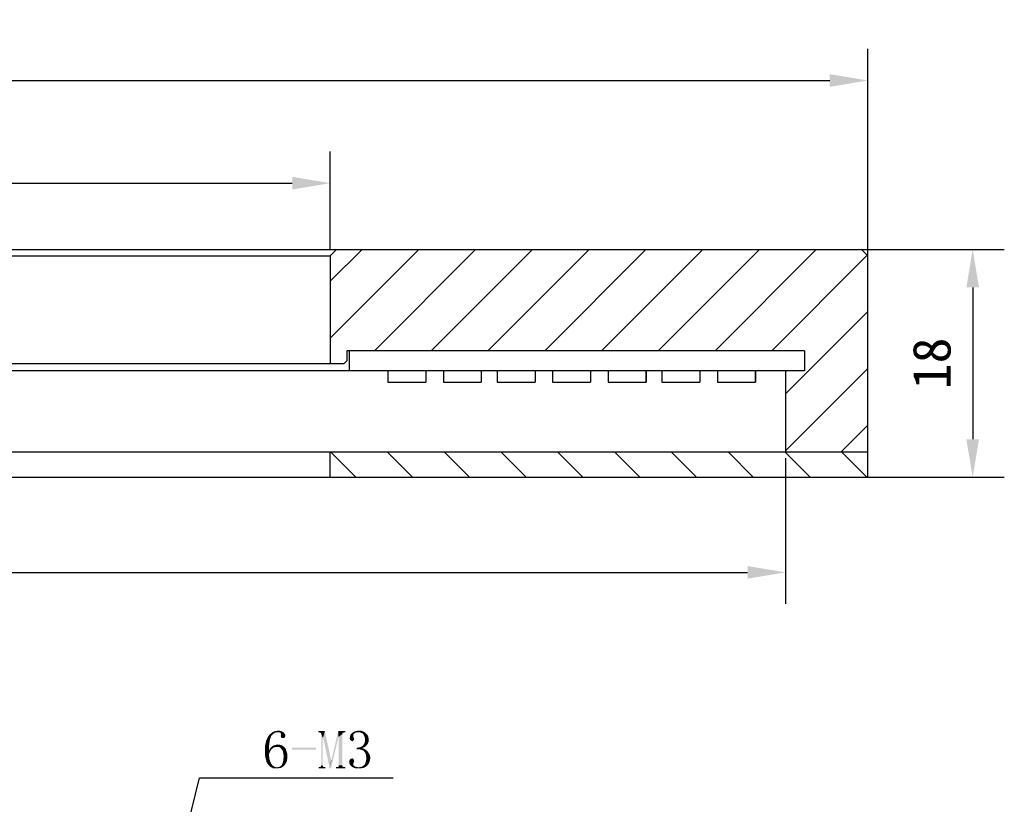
# Model space of a CAD drawing. Header units: millimetres. Extents: x 39 to 258, y -9 to 304.
# Tile 4 of 4: x 175 to 253, y 241 to 303. Entities that reach past the tile are written whole.
import ezdxf

# ---------------------------------------------------------------- set-up
doc = ezdxf.new("R2010")
doc.units = ezdxf.units.MM
doc.header["$LTSCALE"] = 23.1
doc.header["$PDMODE"] = 3
doc.header["$PDSIZE"] = 8
doc.layers.get('0').update_dxf_attribs({"linetype": 'CONTINUOUS'})
doc.layers.get('Defpoints').update_dxf_attribs({"linetype": 'CONTINUOUS'})
doc.layers.add('00_COMPONENTS', color=7, linetype='CONTINUOUS')
doc.layers.add('51__DRAFT_DIMS', color=7, linetype='CONTINUOUS')
doc.styles.get("Standard").update_dxf_attribs({"font": 'simfang.ttf'})
doc.dimstyles.new('DIMSTYLE_1', dxfattribs={"dimtxt": 3, "dimasz": 3, "dimexe": 2.5, "dimexo": 0.5, "dimgap": 0.75, "dimtad": 1, "dimdsep": 46, "dimtxsty": 'STANDARD', "dimblk": '_FILLED', "dimblk1": '_FILLED', "dimblk2": '_FILLED', "dimcen": 0.09, "dimclrt": 3, "dimazin": 2, "dimtp": 0.5, "dimtm": 0.5, "dimtfac": 1, "dimtofl": 0, "dimtmove": 0, "dimatfit": 3, "dimldrblk": '_FILLED', "dimfxl": 1, "dimtolj": 1, "dimarcsym": 0})
doc.dimstyles.new('DIMSTYLE_2', dxfattribs={"dimtxt": 3, "dimasz": 3, "dimexe": 2.5, "dimexo": 0.5, "dimgap": 0.75, "dimtad": 1, "dimdsep": 46, "dimtxsty": 'STANDARD', "dimblk": '_FILLED', "dimblk1": '_FILLED', "dimblk2": '_FILLED', "dimcen": 0.09, "dimclrt": 3, "dimazin": 2, "dimtp": 0.3, "dimtm": 0.3, "dimtfac": 1, "dimtofl": 0, "dimtmove": 0, "dimatfit": 3, "dimldrblk": '_FILLED', "dimfxl": 1, "dimtolj": 1, "dimarcsym": 0})
doc.dimstyles.new('DIMSTYLE_3', dxfattribs={"dimtxt": 3, "dimasz": 3, "dimexe": 2.5, "dimexo": 0.5, "dimgap": 0.75, "dimtad": 1, "dimdsep": 46, "dimtxsty": 'STANDARD', "dimblk": '_FILLED', "dimblk1": '_FILLED', "dimblk2": '_FILLED', "dimcen": 0.09, "dimclrt": 3, "dimazin": 2, "dimtp": 0.2, "dimtm": 0.2, "dimtfac": 1, "dimtofl": 0, "dimtmove": 0, "dimatfit": 3, "dimldrblk": '_FILLED', "dimfxl": 1, "dimtolj": 1, "dimarcsym": 0})
doc.dimstyles.new('DIMSTYLE_5', dxfattribs={"dimtxt": 3, "dimasz": 3, "dimexe": 2.5, "dimexo": 0.5, "dimtad": 1, "dimdsep": 46, "dimtxsty": 'STANDARD', "dimblk": '_FILLED', "dimblk1": '_FILLED', "dimblk2": '_FILLED', "dimcen": 0.09, "dimclrt": 3, "dimazin": 2, "dimtp": 0.1, "dimtm": 0.1, "dimtfac": 1, "dimtofl": 0, "dimtmove": 0, "dimatfit": 1, "dimldrblk": '_FILLED', "dimfxl": 1, "dimtolj": 1, "dimarcsym": 0})

# ---------------------------------------------------------------- blocks, each defined once
blk = doc.blocks.new('_FILLED')
at = {"color": 0, "linetype": 'ByBlock'}
blk.add_solid([(0, 0), (-1, 0.167), (-1, -0.167)], dxfattribs=at)
blk = doc.blocks.new('*D1')
at = {"layer": '51__DRAFT_DIMS', "color": 0, "lineweight": -2}
for p, q in [((42.312, 283.643), (42.312, 300.997)), ((242.312, 283.643), (242.312, 300.997)), ((45.312, 298.497), (239.312, 298.497))]:
    blk.add_line(p, q, dxfattribs=at)
at = {"layer": 'Defpoints', "color": 0}
for p in [(242.312, 298.497), (42.312, 283.143), (242.312, 283.143)]:
    blk.add_point(p, dxfattribs=at)
at = {"layer": '51__DRAFT_DIMS', "color": 0, "linetype": 'ByBlock', "lineweight": -2, "xscale": 3, "yscale": 3, "zscale": 3, "rotation": 180}
blk.add_blockref('_FILLED', (42.312, 298.497), dxfattribs=at)
at = {"layer": '51__DRAFT_DIMS', "color": 0, "linetype": 'ByBlock', "lineweight": -2, "xscale": 3, "yscale": 3, "zscale": 3}
blk.add_blockref('_FILLED', (242.312, 298.497), dxfattribs=at)
at = {"layer": '51__DRAFT_DIMS', "color": 3, "insert": (142.312, 303.247), "char_height": 3, "attachment_point": 2, "line_spacing_factor": 0.9}
blk.add_mtext('\\A1;200', dxfattribs=at)
blk = doc.blocks.new('*D2')
at = {"layer": '51__DRAFT_DIMS', "color": 0, "lineweight": -2}
for p, q in [((84.812, 285.143), (84.812, 292.883)), ((199.812, 285.143), (199.812, 292.883)), ((87.812, 290.383), (196.812, 290.383))]:
    blk.add_line(p, q, dxfattribs=at)
at = {"layer": 'Defpoints', "color": 0}
for p in [(199.812, 290.383), (84.812, 284.643), (199.812, 284.643)]:
    blk.add_point(p, dxfattribs=at)
at = {"layer": '51__DRAFT_DIMS', "color": 0, "linetype": 'ByBlock', "lineweight": -2, "xscale": 3, "yscale": 3, "zscale": 3, "rotation": 180}
blk.add_blockref('_FILLED', (84.812, 290.383), dxfattribs=at)
at = {"layer": '51__DRAFT_DIMS', "color": 0, "linetype": 'ByBlock', "lineweight": -2, "xscale": 3, "yscale": 3, "zscale": 3}
blk.add_blockref('_FILLED', (199.812, 290.383), dxfattribs=at)
at = {"layer": '51__DRAFT_DIMS', "color": 3, "insert": (142.312, 295.133), "char_height": 3, "attachment_point": 2, "line_spacing_factor": 0.9}
blk.add_mtext('\\A1;115', dxfattribs=at)
blk = doc.blocks.new('*D3')
at = {"layer": '51__DRAFT_DIMS', "color": 0, "lineweight": -2}
for p, q in [((237.662, 285.143), (253.112, 285.143)), ((250.612, 282.143), (250.612, 270.143)), ((237.662, 267.143), (253.112, 267.143))]:
    blk.add_line(p, q, dxfattribs=at)
at = {"layer": 'Defpoints', "color": 0}
for p in [(237.162, 285.143), (237.162, 267.143), (250.612, 267.143)]:
    blk.add_point(p, dxfattribs=at)
at = {"layer": '51__DRAFT_DIMS', "color": 0, "linetype": 'ByBlock', "lineweight": -2, "xscale": 3, "yscale": 3, "zscale": 3}
for p, rotation in [((250.612, 285.143), 90), ((250.612, 267.143), 270)]:
    blk.add_blockref('_FILLED', p, dxfattribs=dict(at, rotation=rotation))
at = {"layer": '51__DRAFT_DIMS', "color": 3, "insert": (245.862, 276.143), "char_height": 3, "attachment_point": 2, "rotation": 90, "line_spacing_factor": 0.9}
blk.add_mtext('\\A1;18', dxfattribs=at)
blk = doc.blocks.new('*D5')
at = {"layer": '51__DRAFT_DIMS', "color": 4}
for p, q in [((180.17, 205.529), (189.465, 243.402)), ((189.465, 243.402), (192.965, 243.402)), ((192.965, 243.402), (204.777, 243.402))]:
    blk.add_line(p, q, dxfattribs=at)
at = {"layer": '51__DRAFT_DIMS', "color": 4, "xscale": 3, "yscale": 3, "zscale": 3, "rotation": 256.2106055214}
blk.add_blockref('_FILLED', (180.17, 205.529), dxfattribs=at)
blk = doc.blocks.new('*D9')
at = {"layer": '51__DRAFT_DIMS', "color": 0, "lineweight": -2}
for p, q in [((48.812, 268.643), (48.812, 257.128)), ((235.812, 268.643), (235.812, 257.128)), ((51.812, 259.628), (232.812, 259.628))]:
    blk.add_line(p, q, dxfattribs=at)
at = {"layer": 'Defpoints', "color": 0}
for p in [(48.812, 269.143), (235.812, 269.143), (235.812, 259.628)]:
    blk.add_point(p, dxfattribs=at)
at = {"layer": '51__DRAFT_DIMS', "color": 0, "linetype": 'ByBlock', "lineweight": -2, "xscale": 3, "yscale": 3, "zscale": 3, "rotation": 180}
blk.add_blockref('_FILLED', (48.812, 259.628), dxfattribs=at)
at = {"layer": '51__DRAFT_DIMS', "color": 0, "linetype": 'ByBlock', "lineweight": -2, "xscale": 3, "yscale": 3, "zscale": 3}
blk.add_blockref('_FILLED', (235.812, 259.628), dxfattribs=at)
at = {"layer": '51__DRAFT_DIMS', "color": 3, "insert": (142.312, 261.895), "char_height": 3, "attachment_point": 5}
blk.add_mtext('\\A1;187', dxfattribs=at)

msp = doc.modelspace()

# ---------------------------------------------------------------- hatches: boundary and pattern name
h = msp.add_hatch()
h.set_pattern_fill('ANSI31', color=256)
h.set_pattern_definition([(45, (0, 15.4688), (-2.245064, 2.245064), [])])
h.paths.add_polyline_path([(48.81209, 269.14317), (48.81209, 275.54317), (47.31209, 275.54317), (47.31209, 277.14317), (83.31209, 277.14317), (83.51209, 277.14317), (83.51209, 276.34317), (83.71209, 276.14317), (84.81209, 276.14317), (84.81209, 284.64317), (84.31209, 285.14317), (42.81209, 285.14317), (42.31209, 284.64317), (42.31209, 269.14317)])
h.paths.add_polyline_path([(242.31209, 269.14317), (242.31209, 284.64317), (241.81209, 285.14317), (200.31209, 285.14317), (199.81209, 284.64317), (199.81209, 276.14317), (200.91209, 276.14317), (201.11209, 276.34317), (201.11209, 277.14317), (201.31209, 277.14317), (237.31209, 277.14317), (237.31209, 275.54317), (235.81209, 275.54317), (235.81209, 269.14317)])
h = msp.add_hatch()
h.set_pattern_fill('ANSI31', color=256, angle=90)
h.set_pattern_definition([(135, (0, 15.4688), (-2.245064, -2.245064), [])])
h.paths.add_polyline_path([(84.81209, 267.14317), (84.81209, 269.14317), (48.81209, 269.14317), (42.31209, 269.14317), (42.31209, 267.14317)])
h.paths.add_polyline_path([(242.31209, 269.14317), (235.81209, 269.14317), (199.81209, 269.14317), (199.81209, 267.14317), (242.31209, 267.14317)])

# ---------------------------------------------------------------- linework, layer by layer
at = {"layer": '00_COMPONENTS', "color": 7}
for p, q in [((42.81209, 285.14317), (241.81209, 285.14317)), ((199.81209, 284.64317), (200.31209, 285.14317)), ((241.81209, 285.14317), (242.31209, 284.64317)), ((84.81209, 284.64317), (199.81209, 284.64317)), ((199.81209, 284.64317), (199.81209, 276.14317)), ((242.31209, 267.14317), (242.31209, 284.64317)), ((237.31209, 277.14317), (201.11209, 277.14317)), ((201.11209, 277.14317), (201.11209, 276.34317)), ((201.31209, 277.14317), (201.31209, 275.54317)), ((237.31209, 277.14317), (237.31209, 275.54317)), ((83.71209, 276.14317), (200.91209, 276.14317)), ((200.91209, 276.14317), (201.11209, 276.34317)), ((237.31209, 275.54317), (47.31209, 275.54317)), ((204.37063, 275.54317), (204.37063, 274.66837)), ((207.36782, 275.54317), (207.36782, 274.66837)), ((207.37385, 275.54317), (207.37385, 274.66837)), ((208.75413, 275.54317), (208.75413, 274.66837)), ((211.75131, 275.54317), (211.75131, 274.66837)), ((211.75735, 275.54317), (211.75735, 274.66837)), ((213.01392, 275.54317), (213.01392, 274.66837)), ((216.01111, 275.54317), (216.01111, 274.66837)), ((216.01714, 275.54317), (216.01714, 274.66837)), ((217.39742, 275.54317), (217.39742, 274.66837)), ((220.3946, 275.54317), (220.3946, 274.66837)), ((220.40064, 275.54317), (220.40064, 274.66837)), ((221.78092, 275.54317), (221.78092, 274.66837)), ((224.7781, 275.54317), (224.7781, 274.66837)), ((224.78413, 275.54317), (224.78413, 274.66837)), ((226.04071, 275.54317), (226.04071, 274.66837)), ((229.03789, 275.54317), (229.03789, 274.66837)), ((229.04393, 275.54317), (229.04393, 274.66837)), ((230.42421, 275.54317), (230.42421, 274.66837)), ((233.42139, 275.54317), (233.42139, 274.66837)), ((233.42742, 275.54317), (233.42742, 274.66837)), ((235.81209, 275.54317), (235.81209, 269.14317)), ((204.37063, 274.66837), (207.37385, 274.66837)), ((208.75413, 274.66837), (211.75735, 274.66837)), ((213.01392, 274.66837), (216.01714, 274.66837)), ((217.39742, 274.66837), (220.40064, 274.66837)), ((221.78092, 274.66837), (224.78413, 274.66837)), ((226.04071, 274.66837), (229.04393, 274.66837)), ((230.42421, 274.66837), (233.42742, 274.66837)), ((42.31209, 269.14317), (242.31209, 269.14317)), ((199.81209, 267.14317), (199.81209, 269.14317)), ((42.31209, 267.14317), (242.31209, 267.14317))]:
    msp.add_line(p, q, dxfattribs=at)
at = {"layer": '51__DRAFT_DIMS', "color": 3}
for points in [[(195.28492, 246.84719), (195.00367, 246.80032), (195.09742, 246.87063)], [(195.00367, 246.80032), (195.28492, 246.84719), (195.16774, 246.73)], [(195.40211, 246.94094), (195.09742, 246.87063), (195.19117, 246.96438)], [(195.09742, 246.87063), (195.40211, 246.94094), (195.28492, 246.84719)], [(195.54274, 246.98782), (195.19117, 246.96438), (195.28492, 247.01125)], [(195.19117, 246.96438), (195.54274, 246.98782), (195.40211, 246.94094)], [(196.03492, 247.03469), (195.28492, 247.01125), (195.37867, 247.05813)], [(195.54274, 246.98782), (195.28492, 247.01125), (196.03492, 247.03469)], [(195.94117, 247.08157), (195.37867, 247.05813), (195.49586, 247.08157)], [(195.37867, 247.05813), (195.94117, 247.08157), (196.03492, 247.03469)], [(195.84742, 247.105), (195.49586, 247.08157), (195.61305, 247.105)], [(195.49586, 247.08157), (195.84742, 247.105), (195.94117, 247.08157)], [(195.68336, 246.98782), (195.54274, 246.98782), (196.03492, 247.03469)], [(195.61305, 247.105), (195.73024, 247.12844), (195.84742, 247.105)], [(195.73024, 246.98782), (195.68336, 246.98782), (196.03492, 247.03469)], [(195.80055, 246.98782), (195.73024, 246.98782), (196.03492, 247.03469)], [(195.80055, 246.98782), (196.03492, 247.03469), (196.10524, 246.98782)], [(196.10524, 246.98782), (195.82399, 246.96438), (195.80055, 246.98782)], [(195.87086, 246.96438), (195.82399, 246.96438), (196.10524, 246.98782)], [(195.87086, 246.96438), (196.10524, 246.98782), (196.17555, 246.9175)], [(196.17555, 246.9175), (195.8943, 246.89406), (195.87086, 246.96438)], [(195.91774, 246.84719), (195.8943, 246.89406), (196.17555, 246.9175)], [(195.91774, 246.84719), (196.17555, 246.9175), (196.22242, 246.84719)], [(196.22242, 246.84719), (196.24586, 246.80032), (195.91774, 246.77688)], [(196.22242, 246.84719), (195.91774, 246.77688), (195.91774, 246.84719)], [(199.38649, 247.08156), (198.87086, 246.98781), (198.87086, 247.08156)], [(198.94117, 246.98781), (198.87086, 246.98781), (199.38649, 247.08156)], [(199.01149, 246.96438), (198.94117, 246.98781), (199.38649, 247.08156)], [(199.05836, 246.94094), (199.01149, 246.96438), (199.38649, 247.08156)], [(199.0818, 246.89406), (199.05836, 246.94094), (199.38649, 247.08156)], [(199.10524, 246.84719), (199.0818, 246.89406), (199.38649, 247.08156)], [(199.19899, 246.58938), (199.10524, 246.84719), (199.38649, 247.08156)], [(199.19899, 246.58938), (199.10524, 244.38625), (199.10524, 246.84719)], [(199.24586, 246.58938), (199.19899, 246.58938), (199.38649, 247.08156)], [(199.24586, 246.58938), (199.38649, 247.08156), (199.87867, 244.78469)], [(200.46461, 246.63625), (199.90211, 244.78469), (200.44117, 247.08156)], [(200.44117, 247.08156), (201.00367, 247.08156), (200.81617, 246.94094)], [(200.44117, 247.08156), (200.81617, 246.94094), (200.46461, 246.63625)], [(200.81617, 246.94094), (200.7693, 246.89406), (200.46461, 246.63625)], [(200.7693, 246.89406), (200.7693, 246.84719), (200.46461, 246.63625)], [(200.48805, 246.63625), (200.46461, 246.63625), (200.7693, 246.84719)], [(200.48805, 244.38625), (200.48805, 246.63625), (200.7693, 246.84719)], [(200.48805, 244.38625), (200.7693, 246.84719), (200.7693, 244.38625)], [(201.00367, 247.08156), (200.86305, 246.96438), (200.81617, 246.94094)], [(201.00367, 247.08156), (200.93336, 246.98781), (200.86305, 246.96438)], [(200.93336, 246.98781), (201.00367, 247.08156), (201.00367, 246.98781)], [(201.65992, 246.84719), (201.40211, 246.77688), (201.47242, 246.87063)], [(201.65992, 246.84719), (201.63649, 246.80032), (201.40211, 246.77688)], [(201.77711, 246.94094), (201.47242, 246.87063), (201.58961, 246.96438)], [(201.77711, 246.94094), (201.7068, 246.89407), (201.47242, 246.87063)], [(201.47242, 246.87063), (201.7068, 246.89407), (201.65992, 246.84719)], [(201.8943, 246.98782), (201.58961, 246.96438), (201.7068, 247.03469)], [(201.58961, 246.96438), (201.8943, 246.98782), (201.77711, 246.94094)], [(202.40992, 247.05813), (201.7068, 247.03469), (201.82399, 247.08156)], [(201.8943, 246.98782), (201.7068, 247.03469), (202.40992, 247.05813)], [(202.2693, 247.105), (201.82399, 247.08156), (201.96461, 247.105)], [(201.82399, 247.08156), (202.2693, 247.105), (202.40992, 247.05813)], [(202.03492, 246.98782), (201.8943, 246.98782), (202.40992, 247.05813)], [(201.96461, 247.105), (202.10524, 247.12844), (202.2693, 247.105)], [(202.15211, 246.98782), (202.03492, 246.98782), (202.40992, 247.05813)], [(202.15211, 246.98782), (202.40992, 247.05813), (202.52711, 246.98782)], [(202.52711, 246.98782), (202.2693, 246.94094), (202.15211, 246.98782)], [(202.36305, 246.89407), (202.2693, 246.94094), (202.52711, 246.98782)], [(202.36305, 246.89407), (202.52711, 246.98782), (202.6443, 246.89407)], [(202.6443, 246.89407), (202.43336, 246.82375), (202.36305, 246.89407)], [(202.43336, 246.82375), (202.6443, 246.89407), (202.73805, 246.80032)], [(202.73805, 246.80032), (202.48024, 246.73), (202.43336, 246.82375)], [(195.00367, 246.14406), (194.67555, 246.02688), (194.72242, 246.19094)], [(194.67555, 246.02688), (195.00367, 246.14406), (194.98024, 245.98)], [(195.02711, 246.30813), (194.72242, 246.19094), (194.74586, 246.33156)], [(194.72242, 246.19094), (195.02711, 246.30813), (195.00367, 246.14406)], [(195.05055, 246.44875), (194.74586, 246.33156), (194.81617, 246.47219)], [(194.74586, 246.33156), (195.05055, 246.44875), (195.02711, 246.30813)], [(195.09742, 246.56594), (194.81617, 246.47219), (194.86305, 246.58938)], [(194.81617, 246.47219), (195.09742, 246.56594), (195.05055, 246.44875)], [(195.12086, 246.65969), (194.86305, 246.58938), (194.93336, 246.70657)], [(194.86305, 246.58938), (195.12086, 246.65969), (195.09742, 246.56594)], [(195.16774, 246.73), (194.93336, 246.70657), (195.00367, 246.80032)], [(194.93336, 246.70657), (195.16774, 246.73), (195.12086, 246.65969)], [(196.2693, 246.73), (195.8943, 246.70657), (195.91774, 246.77688)], [(195.8943, 246.70657), (196.2693, 246.73), (196.24586, 246.65969)], [(196.24586, 246.65969), (195.91774, 246.63625), (195.8943, 246.70657)], [(195.91774, 246.77688), (196.24586, 246.80032), (196.2693, 246.73)], [(195.91774, 246.63625), (196.24586, 246.65969), (196.22242, 246.58938)], [(196.22242, 246.58938), (195.94117, 246.56594), (195.91774, 246.63625)], [(195.98805, 246.5425), (195.94117, 246.56594), (196.22242, 246.58938)], [(196.0818, 246.5425), (195.98805, 246.5425), (196.22242, 246.58938)], [(196.0818, 246.5425), (196.22242, 246.58938), (196.15211, 246.5425)], [(199.10524, 244.38625), (199.19899, 246.58938), (199.19899, 244.38625)], [(199.87867, 244.78469), (199.76149, 244.15188), (199.24586, 246.58938)], [(199.76149, 244.15188), (199.90211, 244.78469), (200.46461, 246.63625)], [(199.76149, 244.15188), (200.46461, 246.63625), (199.87867, 244.15188)], [(201.63649, 246.63625), (201.35524, 246.5425), (201.37867, 246.65969)], [(201.63649, 246.63625), (201.65992, 246.58938), (201.35524, 246.5425)], [(201.65992, 246.58938), (201.65992, 246.56594), (201.35524, 246.5425)], [(201.35524, 246.5425), (201.65992, 246.56594), (201.68336, 246.51907)], [(201.68336, 246.51907), (201.35524, 246.47219), (201.35524, 246.5425)], [(201.35524, 246.47219), (201.68336, 246.51907), (201.7068, 246.47219)], [(201.7068, 246.47219), (201.37867, 246.42531), (201.35524, 246.47219)], [(201.63649, 246.73), (201.37867, 246.65969), (201.40211, 246.77688)], [(201.63649, 246.73), (201.63649, 246.68313), (201.37867, 246.65969)], [(201.37867, 246.65969), (201.63649, 246.68313), (201.63649, 246.63625)], [(201.37867, 246.42531), (201.7068, 246.47219), (201.68336, 246.40188)], [(201.68336, 246.40188), (201.37867, 246.37844), (201.37867, 246.42531)], [(201.42555, 246.355), (201.37867, 246.37844), (201.68336, 246.40188)], [(201.40211, 246.77688), (201.63649, 246.80032), (201.63649, 246.73)], [(201.42555, 246.355), (201.68336, 246.40188), (201.65992, 246.355)], [(201.65992, 246.355), (201.47242, 246.30813), (201.42555, 246.355)], [(201.47242, 246.30813), (201.65992, 246.355), (201.61305, 246.30813)], [(201.61305, 246.30813), (201.54274, 246.28469), (201.47242, 246.30813)], [(202.78492, 246.09719), (202.4568, 246.02688), (202.52711, 246.14406)], [(202.4568, 246.02688), (202.78492, 246.09719), (202.71461, 246.00344)], [(202.48024, 246.73), (202.73805, 246.80032), (202.80836, 246.68313)], [(202.80836, 246.68313), (202.52711, 246.61281), (202.48024, 246.73)], [(202.52711, 246.61281), (202.80836, 246.68313), (202.8318, 246.56594)], [(202.8318, 246.56594), (202.55055, 246.51907), (202.52711, 246.61281)], [(202.8318, 246.21438), (202.52711, 246.14406), (202.55055, 246.26125)], [(202.52711, 246.14406), (202.8318, 246.21438), (202.78492, 246.09719)], [(202.55055, 246.51907), (202.8318, 246.56594), (202.85524, 246.44875)], [(202.85524, 246.44875), (202.55055, 246.40188), (202.55055, 246.51907)], [(202.55055, 246.40188), (202.85524, 246.44875), (202.85524, 246.33156)], [(202.85524, 246.33156), (202.55055, 246.26125), (202.55055, 246.40188)], [(202.55055, 246.26125), (202.85524, 246.33156), (202.8318, 246.21438)], [(194.98024, 245.98), (194.65211, 245.86282), (194.67555, 246.02688)], [(194.65211, 245.86282), (194.98024, 245.98), (194.98024, 245.7925)], [(194.98024, 245.7925), (194.65211, 245.67532), (194.65211, 245.86282)], [(194.65211, 245.67532), (194.98024, 245.7925), (194.98024, 245.55813)], [(194.98024, 245.55813), (194.65211, 245.48781), (194.65211, 245.67532)], [(194.65211, 245.48781), (194.98024, 245.55813), (195.12086, 245.58156)], [(194.65211, 245.48781), (195.12086, 245.58156), (195.05055, 245.46438)], [(195.05055, 245.46438), (194.65211, 245.32375), (194.65211, 245.48781)], [(194.65211, 245.32375), (195.05055, 245.46438), (194.98024, 245.30032)], [(194.98024, 245.30032), (194.65211, 245.15969), (194.65211, 245.32375)], [(194.65211, 245.15969), (194.98024, 245.30032), (194.98024, 245.06594)], [(195.19117, 245.67532), (195.12086, 245.58156), (194.98024, 245.55813)], [(195.19117, 245.67532), (194.98024, 245.55813), (195.02711, 245.67532)], [(195.26149, 245.72219), (195.02711, 245.67532), (195.09742, 245.76906)], [(195.02711, 245.67532), (195.26149, 245.72219), (195.19117, 245.67532)], [(195.5193, 245.83938), (195.44899, 245.81594), (195.09742, 245.76906)], [(195.5193, 245.83938), (195.09742, 245.76906), (195.16774, 245.83938)], [(195.44899, 245.81594), (195.35524, 245.7925), (195.09742, 245.76906)], [(195.09742, 245.76906), (195.35524, 245.7925), (195.26149, 245.72219)], [(196.05836, 245.90969), (196.12867, 245.86282), (195.16774, 245.83938)], [(196.05836, 245.90969), (195.16774, 245.83938), (195.26149, 245.90969)], [(195.5193, 245.83938), (195.16774, 245.83938), (196.12867, 245.86282)], [(195.98805, 245.95657), (195.26149, 245.90969), (195.35524, 245.95657)], [(195.26149, 245.90969), (195.98805, 245.95657), (196.05836, 245.90969)], [(195.91774, 245.98), (195.35524, 245.95657), (195.44899, 245.98)], [(195.35524, 245.95657), (195.91774, 245.98), (195.98805, 245.95657)], [(195.73024, 246.00344), (195.82399, 246.00344), (195.44899, 245.98)], [(195.73024, 246.00344), (195.44899, 245.98), (195.54274, 246.00344)], [(195.44899, 245.98), (195.82399, 246.00344), (195.91774, 245.98)], [(195.61305, 245.83938), (195.5193, 245.83938), (196.12867, 245.86282)], [(195.54274, 246.00344), (195.63649, 246.02688), (195.73024, 246.00344)], [(195.73024, 245.83938), (195.61305, 245.83938), (196.12867, 245.86282)], [(195.73024, 245.83938), (196.12867, 245.86282), (196.17555, 245.81594)], [(196.17555, 245.81594), (195.82399, 245.7925), (195.73024, 245.83938)], [(195.8943, 245.74563), (195.82399, 245.7925), (196.17555, 245.81594)], [(195.8943, 245.74563), (196.17555, 245.81594), (196.24586, 245.74563)], [(196.24586, 245.74563), (195.96461, 245.65188), (195.8943, 245.74563)], [(195.96461, 245.65188), (196.24586, 245.74563), (196.31617, 245.605)], [(196.31617, 245.605), (196.03492, 245.55813), (195.96461, 245.65188)], [(196.03492, 245.55813), (196.31617, 245.605), (196.36305, 245.44094)], [(196.36305, 245.44094), (196.0818, 245.4175), (196.03492, 245.55813)], [(196.0818, 245.4175), (196.36305, 245.44094), (196.40992, 245.30032)], [(196.40992, 245.30032), (196.10524, 245.27688), (196.0818, 245.4175)], [(196.12867, 245.11282), (196.10524, 245.27688), (196.40992, 245.30032)], [(196.12867, 245.11282), (196.40992, 245.30032), (196.40992, 245.11282)], [(198.68336, 245.76906), (196.78492, 245.605), (196.78492, 245.76906)], [(196.78492, 245.605), (198.68336, 245.76906), (198.68336, 245.605)], [(202.4568, 245.7925), (201.8943, 245.76906), (202.05836, 245.7925)], [(201.8943, 245.76906), (202.4568, 245.7925), (202.31617, 245.74563)], [(202.31617, 245.74563), (201.8943, 245.65188), (201.8943, 245.76906)], [(202.31617, 245.74563), (202.50367, 245.67531), (201.8943, 245.65188)], [(201.98805, 245.65188), (201.8943, 245.65188), (202.50367, 245.67531)], [(202.10524, 245.65188), (201.98805, 245.65188), (202.50367, 245.67531)], [(202.05836, 245.7925), (202.19899, 245.81594), (202.55055, 245.83938)], [(202.05836, 245.7925), (202.55055, 245.83938), (202.4568, 245.7925)], [(202.17555, 245.62844), (202.10524, 245.65188), (202.50367, 245.67531)], [(202.2693, 245.605), (202.17555, 245.62844), (202.50367, 245.67531)], [(202.55055, 245.83938), (202.19899, 245.81594), (202.29274, 245.86281)], [(202.33961, 245.58157), (202.2693, 245.605), (202.50367, 245.67531)], [(202.6443, 245.93313), (202.29274, 245.86281), (202.38649, 245.93313)], [(202.29274, 245.86281), (202.6443, 245.93313), (202.55055, 245.83938)], [(202.33961, 245.58157), (202.50367, 245.67531), (202.6443, 245.58157)], [(202.6443, 245.58157), (202.40992, 245.55813), (202.33961, 245.58157)], [(202.71461, 246.00344), (202.38649, 245.93313), (202.4568, 246.02688)], [(202.38649, 245.93313), (202.71461, 246.00344), (202.6443, 245.93313)], [(202.4568, 245.51125), (202.40992, 245.55813), (202.6443, 245.58157)], [(202.4568, 245.51125), (202.6443, 245.58157), (202.76149, 245.48781)], [(202.76149, 245.48781), (202.50367, 245.46438), (202.4568, 245.51125)], [(202.57399, 245.37063), (202.50367, 245.46438), (202.76149, 245.48781)], [(202.57399, 245.37063), (202.76149, 245.48781), (202.8318, 245.37063)], [(202.8318, 245.37063), (202.62086, 245.25344), (202.57399, 245.37063)], [(202.8318, 245.37063), (202.90211, 245.27688), (202.62086, 245.25344)], [(202.62086, 245.25344), (202.90211, 245.27688), (202.94899, 245.15969)], [(194.98024, 245.06594), (194.67555, 245.01906), (194.65211, 245.15969)], [(194.69899, 244.90188), (194.67555, 245.01906), (194.98024, 245.06594)], [(194.69899, 244.90188), (194.98024, 245.06594), (195.00367, 244.855)], [(195.00367, 244.855), (194.74586, 244.76125), (194.69899, 244.90188)], [(194.74586, 244.76125), (195.00367, 244.855), (195.07399, 244.6675)], [(195.07399, 244.6675), (194.7693, 244.64406), (194.74586, 244.76125)], [(194.81617, 244.55031), (194.7693, 244.64406), (195.07399, 244.6675)], [(194.81617, 244.55031), (195.07399, 244.6675), (195.1443, 244.50344)], [(195.1443, 244.50344), (194.88649, 244.45656), (194.81617, 244.55031)], [(194.9568, 244.38625), (194.88649, 244.45656), (195.1443, 244.50344)], [(194.9568, 244.38625), (195.1443, 244.50344), (195.23805, 244.38625)], [(196.22242, 244.43313), (195.98805, 244.40969), (196.01149, 244.48)], [(196.2693, 244.50344), (196.01149, 244.48), (196.03492, 244.52688)], [(196.01149, 244.48), (196.2693, 244.50344), (196.22242, 244.43313)], [(196.31617, 244.57375), (196.03492, 244.52688), (196.05836, 244.59719)], [(196.03492, 244.52688), (196.31617, 244.57375), (196.2693, 244.50344)], [(196.36305, 244.6675), (196.05836, 244.59719), (196.0818, 244.69094)], [(196.05836, 244.59719), (196.36305, 244.6675), (196.31617, 244.57375)], [(196.38649, 244.76125), (196.0818, 244.69094), (196.10524, 244.78469)], [(196.0818, 244.69094), (196.38649, 244.76125), (196.36305, 244.6675)], [(196.40992, 244.99563), (196.10524, 244.87844), (196.12867, 244.99563)], [(196.10524, 244.87844), (196.40992, 244.99563), (196.40992, 244.87844)], [(196.40992, 244.87844), (196.10524, 244.78469), (196.10524, 244.87844)], [(196.10524, 244.78469), (196.40992, 244.87844), (196.38649, 244.76125)], [(196.40992, 245.11282), (196.12867, 244.99563), (196.12867, 245.11282)], [(196.12867, 244.99563), (196.40992, 245.11282), (196.40992, 244.99563)], [(199.87867, 244.78469), (199.90211, 244.78469), (199.76149, 244.15188)], [(201.7068, 244.71438), (201.30836, 244.6675), (201.3318, 244.76125)], [(201.30836, 244.6675), (201.7068, 244.71438), (201.68336, 244.64407)], [(201.68336, 244.64407), (201.30836, 244.57375), (201.30836, 244.6675)], [(201.30836, 244.57375), (201.68336, 244.64407), (201.65992, 244.57375)], [(201.65992, 244.57375), (201.35524, 244.45657), (201.30836, 244.57375)], [(201.65992, 244.855), (201.68336, 244.78469), (201.3318, 244.76125)], [(201.65992, 244.855), (201.3318, 244.76125), (201.37867, 244.855)], [(201.3318, 244.76125), (201.68336, 244.78469), (201.7068, 244.71438)], [(201.65992, 244.57375), (201.63649, 244.52688), (201.35524, 244.45657)], [(201.35524, 244.45657), (201.63649, 244.52688), (201.63649, 244.45657)], [(201.58961, 244.90188), (201.63649, 244.87844), (201.37867, 244.855)], [(201.58961, 244.90188), (201.37867, 244.855), (201.44899, 244.90188)], [(201.37867, 244.855), (201.63649, 244.87844), (201.65992, 244.855)], [(201.56617, 244.92532), (201.44899, 244.90188), (201.5193, 244.92532)], [(201.44899, 244.90188), (201.56617, 244.92532), (201.58961, 244.90188)], [(202.8318, 244.48), (202.50367, 244.40969), (202.57399, 244.50344)], [(202.50367, 244.40969), (202.8318, 244.48), (202.73805, 244.36282)], [(202.90211, 244.62063), (202.57399, 244.50344), (202.62086, 244.64407)], [(202.57399, 244.50344), (202.90211, 244.62063), (202.8318, 244.48)], [(202.94899, 245.15969), (202.6443, 245.11281), (202.62086, 245.25344)], [(202.94899, 244.78469), (202.62086, 244.64407), (202.6443, 244.78469)], [(202.62086, 244.64407), (202.94899, 244.78469), (202.90211, 244.62063)], [(202.6443, 245.11281), (202.94899, 245.15969), (202.97242, 245.0425)], [(202.97242, 245.0425), (202.66774, 244.97219), (202.6443, 245.11281)], [(202.97242, 244.92532), (202.6443, 244.78469), (202.66774, 244.97219)], [(202.6443, 244.78469), (202.97242, 244.92532), (202.94899, 244.78469)], [(202.66774, 244.97219), (202.97242, 245.0425), (202.97242, 244.92532)], [(195.23805, 244.38625), (195.02711, 244.31594), (194.9568, 244.38625)], [(195.02711, 244.31594), (195.23805, 244.38625), (195.35524, 244.2925)], [(195.35524, 244.2925), (195.09742, 244.24563), (195.02711, 244.31594)], [(195.09742, 244.24563), (195.35524, 244.2925), (195.47242, 244.24563)], [(195.47242, 244.24563), (195.19117, 244.19875), (195.09742, 244.24563)], [(195.47242, 244.24563), (195.58961, 244.22219), (195.19117, 244.19875)], [(195.19117, 244.19875), (195.58961, 244.22219), (196.03492, 244.24563)], [(195.19117, 244.19875), (196.03492, 244.24563), (195.8943, 244.17531)], [(195.8943, 244.17531), (195.26149, 244.15188), (195.19117, 244.19875)], [(195.37867, 244.15188), (195.26149, 244.15188), (195.8943, 244.17531)], [(195.37867, 244.15188), (195.8943, 244.17531), (195.75367, 244.15188)], [(195.75367, 244.15188), (195.47242, 244.12844), (195.37867, 244.15188)], [(195.47242, 244.12844), (195.75367, 244.15188), (195.58961, 244.12844)], [(196.03492, 244.24563), (195.58961, 244.22219), (195.7068, 244.24563)], [(196.03492, 244.24563), (195.7068, 244.24563), (195.82399, 244.26906)], [(195.82399, 244.26906), (195.91774, 244.33938), (196.17555, 244.36281)], [(195.82399, 244.26906), (196.17555, 244.36281), (196.03492, 244.24563)], [(196.17555, 244.36281), (195.91774, 244.33938), (195.98805, 244.40969)], [(195.98805, 244.40969), (196.22242, 244.43313), (196.17555, 244.36281)], [(199.36305, 244.24563), (199.40992, 244.24563), (198.8943, 244.15188)], [(199.29274, 244.24563), (199.36305, 244.24563), (198.8943, 244.15188)], [(199.01149, 244.24563), (199.29274, 244.24563), (198.8943, 244.15188)], [(198.94117, 244.24563), (199.01149, 244.24563), (198.8943, 244.15188)], [(198.94117, 244.24563), (198.8943, 244.15188), (198.8943, 244.24563)], [(198.8943, 244.15188), (199.40992, 244.24563), (199.40992, 244.15188)], [(199.24586, 244.26906), (199.01149, 244.24563), (199.05836, 244.26906)], [(199.01149, 244.24563), (199.24586, 244.26906), (199.29274, 244.24563)], [(199.22242, 244.31594), (199.05836, 244.26906), (199.0818, 244.31594)], [(199.05836, 244.26906), (199.22242, 244.31594), (199.24586, 244.26906)], [(199.19899, 244.38625), (199.0818, 244.31594), (199.10524, 244.38625)], [(199.0818, 244.31594), (199.19899, 244.38625), (199.22242, 244.31594)], [(200.93336, 244.24563), (201.00367, 244.24563), (200.25367, 244.15188)], [(200.86305, 244.24563), (200.93336, 244.24563), (200.25367, 244.15188)], [(200.41774, 244.24563), (200.86305, 244.24563), (200.25367, 244.15188)], [(200.34742, 244.24563), (200.41774, 244.24563), (200.25367, 244.15188)], [(200.34742, 244.24563), (200.25367, 244.15188), (200.25367, 244.24563)], [(200.25367, 244.15188), (201.00367, 244.24563), (201.00367, 244.15188)], [(200.81617, 244.26906), (200.41774, 244.24563), (200.46461, 244.26906)], [(200.41774, 244.24563), (200.81617, 244.26906), (200.86305, 244.24563)], [(200.7693, 244.31594), (200.46461, 244.26906), (200.48805, 244.31594)], [(200.46461, 244.26906), (200.7693, 244.31594), (200.81617, 244.26906)], [(200.7693, 244.38625), (200.48805, 244.31594), (200.48805, 244.38625)], [(200.48805, 244.31594), (200.7693, 244.38625), (200.7693, 244.31594)], [(201.63649, 244.45657), (201.42555, 244.36282), (201.35524, 244.45657)], [(201.63649, 244.45657), (201.63649, 244.40969), (201.42555, 244.36282)], [(201.42555, 244.36282), (201.63649, 244.40969), (201.65992, 244.36282)], [(201.65992, 244.36282), (201.5193, 244.26907), (201.42555, 244.36282)], [(201.65992, 244.36282), (201.7068, 244.33938), (201.5193, 244.26907)], [(201.7068, 244.33938), (201.75367, 244.2925), (201.5193, 244.26907)], [(201.5193, 244.26907), (201.75367, 244.2925), (201.8943, 244.24563)], [(201.8943, 244.24563), (201.63649, 244.19875), (201.5193, 244.26907)], [(201.8943, 244.24563), (202.03492, 244.22219), (201.63649, 244.19875)], [(201.63649, 244.19875), (202.03492, 244.22219), (202.59742, 244.24563)], [(201.63649, 244.19875), (202.59742, 244.24563), (202.43336, 244.17531)], [(202.43336, 244.17531), (201.77711, 244.15188), (201.63649, 244.19875)], [(201.77711, 244.15188), (202.43336, 244.17531), (202.2693, 244.15188)], [(202.2693, 244.15188), (201.91774, 244.12844), (201.77711, 244.15188)], [(201.91774, 244.12844), (202.2693, 244.15188), (202.05836, 244.12844)], [(202.59742, 244.24563), (202.03492, 244.22219), (202.19899, 244.24563)], [(202.59742, 244.24563), (202.19899, 244.24563), (202.31617, 244.26907)], [(202.31617, 244.26907), (202.40992, 244.33938), (202.73805, 244.36282)], [(202.31617, 244.26907), (202.73805, 244.36282), (202.59742, 244.24563)], [(202.73805, 244.36282), (202.40992, 244.33938), (202.50367, 244.40969)]]:
    msp.add_solid(points, dxfattribs=at)

# ---------------------------------------------------------------- dimensions: what is measured, and where the dimension line sits
at = {"layer": '51__DRAFT_DIMS', "color": 4}
for base, p1, p2, dimstyle, picture, middle in [((242.31209, 298.49724), (42.31209, 283.14317), (242.31209, 283.14317), 'DIMSTYLE_1', '*D1', (142.31209, 298.49724)), ((199.81209, 290.38317), (84.81209, 284.64317), (199.81209, 284.64317), 'DIMSTYLE_2', '*D2', (142.31209, 290.38317))]:
    dim = msp.add_linear_dim(base=base, p1=p1, p2=p2, dimstyle=dimstyle, dxfattribs=at)
    dim.commit()
    dim.dimension.update_dxf_attribs({"geometry": picture, "text_midpoint": middle, "dimtype": 160})
dim = msp.add_linear_dim(base=(250.61244, 267.14317), p1=(237.16209, 285.14317), p2=(237.16209, 267.14317), angle=270, dimstyle='DIMSTYLE_3', dxfattribs=at)
dim.commit()
dim.dimension.update_dxf_attribs({"geometry": '*D3', "text_midpoint": (250.61244, 276.14317), "dimtype": 160})
dim = msp.add_linear_dim(base=(235.81209, 259.62813), p1=(48.81209, 269.14317), p2=(235.81209, 269.14317), dimstyle='DIMSTYLE_2', override={"dimtxsty": 'STANDARD', "dimldrblk": '_FILLED'}, dxfattribs=at)
dim.commit()
dim.dimension.update_dxf_attribs({"geometry": '*D9', "text_midpoint": (142.31209, 261.89527)})
dim = msp.add_diameter_dim_2p(p1=(180.16962, 205.52921), p2=(179.45456, 202.61567), text='6-M<>\\P ', dimstyle='DIMSTYLE_5', override={"dimtih": 1, "dimtoh": 1, "dimpost": '<>'}, dxfattribs=at)
dim.commit()
dim.dimension.update_dxf_attribs({"geometry": '*D5', "text_midpoint": (194.46461, 244.15188), "dimtype": 163})

doc.saveas('drawing.dxf')
